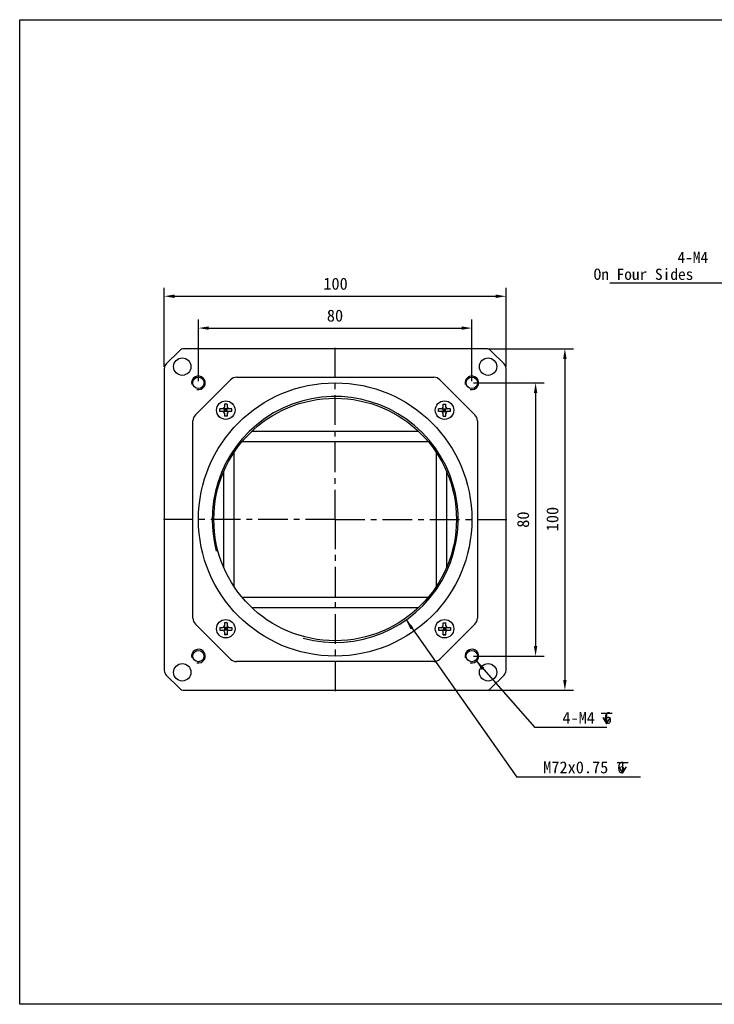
# Model space of a CAD drawing. Header units: millimetres. Extents: x 8 to 542, y 18 to 307.
# Tile 1 of 8: x 8 to 212, y 18 to 307. Entities that reach past the tile are written whole.
import ezdxf

# ---------------------------------------------------------------- set-up
doc = ezdxf.new("R2010")
doc.units = ezdxf.units.MM
doc.header["$LTSCALE"] = 23.1
doc.header["$PDMODE"] = 3
doc.header["$PDSIZE"] = 8
doc.linetypes.add('CENTER', pattern=[0.6, 0.375, -0.075, 0.075, -0.075])
doc.layers.get('0').update_dxf_attribs({"linetype": 'CONTINUOUS'})
doc.layers.get('Defpoints').update_dxf_attribs({"linetype": 'CONTINUOUS'})
for name, color, linetype in [('00_COMPONENTS', 7, 'CONTINUOUS'), ('03_ALL_AXES', 7, 'CONTINUOUS'), ('51__DRAFT_DIMS', 7, 'CONTINUOUS')]:
    doc.layers.add(name, color=color, linetype=linetype)
doc.styles.get("Standard").update_dxf_attribs({"font": 'simfang.ttf'})
doc.dimstyles.new('DIMSTYLE_1', dxfattribs={"dimtxt": 3, "dimasz": 3, "dimexe": 2.5, "dimexo": 0.5, "dimgap": 0.75, "dimtad": 1, "dimdsep": 46, "dimtxsty": 'STANDARD', "dimblk": '_FILLED', "dimblk1": '_FILLED', "dimblk2": '_FILLED', "dimcen": 0.09, "dimclrt": 3, "dimazin": 2, "dimtp": 0.3, "dimtm": 0.3, "dimtfac": 1, "dimtofl": 0, "dimtmove": 0, "dimatfit": 3, "dimldrblk": '_FILLED', "dimfxl": 1, "dimtolj": 1, "dimarcsym": 0})

# ---------------------------------------------------------------- blocks, each defined once
blk = doc.blocks.new('_FILLED')
at = {"color": 0, "linetype": 'ByBlock'}
blk.add_solid([(0, 0), (-1, 0.167), (-1, -0.167)], dxfattribs=at)
blk = doc.blocks.new('*D1')
at = {"layer": '51__DRAFT_DIMS', "color": 0, "lineweight": -2}
for p, q in [((50.78, 204.97), (50.78, 228.14)), ((150.78, 204.97), (150.78, 228.14)), ((53.78, 225.64), (147.78, 225.64))]:
    blk.add_line(p, q, dxfattribs=at)
at = {"layer": 'Defpoints', "color": 0}
for p in [(150.78, 225.64), (50.78, 204.47), (150.78, 204.47)]:
    blk.add_point(p, dxfattribs=at)
at = {"layer": '51__DRAFT_DIMS', "color": 0, "linetype": 'ByBlock', "lineweight": -2, "xscale": 3, "yscale": 3, "zscale": 3, "rotation": 180}
blk.add_blockref('_FILLED', (50.78, 225.64), dxfattribs=at)
at = {"layer": '51__DRAFT_DIMS', "color": 0, "linetype": 'ByBlock', "lineweight": -2, "xscale": 3, "yscale": 3, "zscale": 3}
blk.add_blockref('_FILLED', (150.78, 225.64), dxfattribs=at)
at = {"layer": '51__DRAFT_DIMS', "insert": (100.89, 231.06), "char_height": 3.5, "attachment_point": 2, "line_spacing_factor": 0.9}
blk.add_mtext('\\A1;100', dxfattribs=at)
blk = doc.blocks.new('*D2')
at = {"layer": '51__DRAFT_DIMS', "color": 0, "lineweight": -2}
for p, q in [((145.45, 210.29), (170.51, 210.29)), ((168.01, 207.29), (168.01, 113.29)), ((145.45, 110.29), (170.51, 110.29))]:
    blk.add_line(p, q, dxfattribs=at)
at = {"layer": 'Defpoints', "color": 0}
for p in [(144.95, 210.29), (144.95, 110.29), (168.01, 110.29)]:
    blk.add_point(p, dxfattribs=at)
at = {"layer": '51__DRAFT_DIMS', "color": 0, "linetype": 'ByBlock', "lineweight": -2, "xscale": 3, "yscale": 3, "zscale": 3}
for p, rotation in [((168.01, 210.29), 89.99999999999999), ((168.01, 110.29), 270)]:
    blk.add_blockref('_FILLED', p, dxfattribs=dict(at, rotation=rotation))
at = {"layer": '51__DRAFT_DIMS', "insert": (162.59, 160.41), "char_height": 3.5, "attachment_point": 2, "rotation": 90, "line_spacing_factor": 0.9}
blk.add_mtext('\\A1;100', dxfattribs=at)
blk = doc.blocks.new('*D3')
at = {"layer": '51__DRAFT_DIMS', "color": 0, "lineweight": -2}
for p, q in [((60.78, 200.79), (60.78, 218.82)), ((63.78, 216.32), (137.78, 216.32)), ((140.78, 200.79), (140.78, 218.82))]:
    blk.add_line(p, q, dxfattribs=at)
at = {"layer": 'Defpoints', "color": 0}
for p in [(140.78, 216.32), (60.78, 200.29), (140.78, 200.29)]:
    blk.add_point(p, dxfattribs=at)
at = {"layer": '51__DRAFT_DIMS', "color": 0, "linetype": 'ByBlock', "lineweight": -2, "xscale": 3, "yscale": 3, "zscale": 3, "rotation": 180}
blk.add_blockref('_FILLED', (60.78, 216.32), dxfattribs=at)
at = {"layer": '51__DRAFT_DIMS', "color": 0, "linetype": 'ByBlock', "lineweight": -2, "xscale": 3, "yscale": 3, "zscale": 3}
blk.add_blockref('_FILLED', (140.78, 216.32), dxfattribs=at)
at = {"layer": '51__DRAFT_DIMS', "insert": (100.74, 221.73), "char_height": 3.5, "attachment_point": 2, "line_spacing_factor": 0.9}
blk.add_mtext('\\A1;80', dxfattribs=at)
blk = doc.blocks.new('*D4')
at = {"layer": '51__DRAFT_DIMS', "color": 0, "lineweight": -2}
for p, q in [((141.28, 200.29), (161.93, 200.29)), ((159.43, 197.29), (159.43, 123.29)), ((141.28, 120.29), (161.93, 120.29))]:
    blk.add_line(p, q, dxfattribs=at)
at = {"layer": 'Defpoints', "color": 0}
for p in [(140.78, 200.29), (140.78, 120.29), (159.43, 120.29)]:
    blk.add_point(p, dxfattribs=at)
at = {"layer": '51__DRAFT_DIMS', "color": 0, "linetype": 'ByBlock', "lineweight": -2, "xscale": 3, "yscale": 3, "zscale": 3}
for p, rotation in [((159.43, 200.29), 89.99999999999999), ((159.43, 120.29), 270)]:
    blk.add_blockref('_FILLED', p, dxfattribs=dict(at, rotation=rotation))
at = {"layer": '51__DRAFT_DIMS', "insert": (154.02, 160.25), "char_height": 3.5, "attachment_point": 2, "rotation": 90, "line_spacing_factor": 0.9}
blk.add_mtext('\\A1;80', dxfattribs=at)

msp = doc.modelspace()

# ---------------------------------------------------------------- linework, layer by layer
msp.add_lwpolyline([(8.473, 306.604), (542.448, 306.604), (542.448, 18.358), (8.473, 18.358)], close=True)
at = {"layer": '00_COMPONENTS', "color": 7}
for p, q in [((55.198, 209.709), (51.369, 205.88)), ((144.955, 210.295), (56.612, 210.295)), ((150.198, 205.88), (146.369, 209.709)), ((50.783, 204.466), (50.783, 116.123)), ((71.9, 201.915), (129.667, 201.915)), ((150.783, 116.123), (150.783, 204.466)), ((59.895, 190.946), (70.132, 201.183)), ((131.434, 201.183), (141.672, 190.946)), ((68.383, 194.045), (68.383, 193.195)), ((69.183, 194.045), (68.383, 194.045)), ((69.183, 194.017), (68.383, 194.017)), ((69.183, 194.045), (69.183, 193.195)), ((132.383, 193.195), (132.383, 194.045)), ((132.383, 194.045), (133.183, 194.045)), ((132.383, 194.017), (133.183, 194.017)), ((133.183, 193.195), (133.183, 194.045)), ((67.033, 191.895), (67.033, 192.695)), ((67.883, 192.695), (67.033, 192.695)), ((67.883, 191.895), (67.033, 191.895)), ((67.061, 191.895), (67.061, 192.695)), ((68.237, 191.748), (69.33, 192.841)), ((69.33, 191.748), (68.237, 192.841)), ((68.383, 191.895), (68.383, 192.695)), ((69.183, 192.695), (68.383, 192.695)), ((69.183, 192.295), (68.383, 192.295)), ((69.183, 191.895), (68.383, 191.895)), ((68.383, 191.395), (68.383, 190.545)), ((69.183, 190.572), (68.383, 190.572)), ((69.183, 190.545), (68.383, 190.545)), ((68.783, 191.895), (68.783, 192.695)), ((69.183, 191.895), (69.183, 192.695)), ((69.183, 191.395), (69.183, 190.545)), ((70.533, 192.695), (69.683, 192.695)), ((70.533, 191.895), (69.683, 191.895)), ((70.506, 191.895), (70.506, 192.695)), ((70.533, 191.895), (70.533, 192.695)), ((131.033, 191.895), (131.033, 192.695)), ((131.883, 192.695), (131.033, 192.695)), ((131.883, 191.895), (131.033, 191.895)), ((131.061, 191.895), (131.061, 192.695)), ((132.237, 191.748), (133.33, 192.841)), ((133.33, 191.748), (132.237, 192.841)), ((132.383, 191.895), (132.383, 192.695)), ((132.383, 192.695), (133.183, 192.695)), ((132.383, 192.295), (133.183, 192.295)), ((132.383, 191.895), (133.183, 191.895)), ((132.383, 190.545), (132.383, 191.395)), ((132.383, 190.572), (133.183, 190.572)), ((132.383, 190.545), (133.183, 190.545)), ((132.783, 191.895), (132.783, 192.695)), ((133.183, 191.895), (133.183, 192.695)), ((133.183, 190.545), (133.183, 191.395)), ((134.533, 192.695), (133.683, 192.695)), ((134.533, 191.895), (133.683, 191.895)), ((134.506, 191.895), (134.506, 192.695)), ((134.533, 191.895), (134.533, 192.695)), ((59.163, 131.411), (59.163, 189.178)), ((142.404, 189.178), (142.404, 131.411)), ((76.453, 186.145), (125.114, 186.145)), ((73.616, 183.145), (127.951, 183.145)), ((71.233, 140.622), (71.233, 179.967)), ((130.333, 179.967), (130.333, 140.622)), ((68.233, 146.128), (68.233, 174.461)), ((133.333, 174.462), (133.333, 146.128)), ((127.951, 137.445), (73.616, 137.445)), ((125.114, 134.445), (76.453, 134.445)), ((68.383, 130.045), (68.383, 129.195)), ((69.183, 130.045), (68.383, 130.045)), ((69.183, 130.017), (68.383, 130.017)), ((69.183, 130.045), (69.183, 129.195)), ((132.383, 130.045), (133.183, 130.045)), ((132.383, 129.195), (132.383, 130.045)), ((132.383, 130.017), (133.183, 130.017)), ((133.183, 129.195), (133.183, 130.045)), ((70.132, 119.406), (59.895, 129.644)), ((67.033, 128.695), (67.033, 127.895)), ((67.033, 128.695), (67.883, 128.695)), ((67.033, 127.895), (67.883, 127.895)), ((67.061, 128.695), (67.061, 127.895)), ((69.33, 127.748), (68.237, 128.841)), ((68.237, 127.748), (69.33, 128.841)), ((68.383, 128.695), (68.383, 127.895)), ((69.183, 128.695), (68.383, 128.695)), ((69.183, 128.295), (68.383, 128.295)), ((69.183, 127.895), (68.383, 127.895)), ((68.383, 127.395), (68.383, 126.545)), ((68.783, 128.695), (68.783, 127.895)), ((69.183, 128.695), (69.183, 127.895)), ((69.183, 127.395), (69.183, 126.545)), ((69.683, 128.695), (70.533, 128.695)), ((69.683, 127.895), (70.533, 127.895)), ((70.506, 128.695), (70.506, 127.895)), ((70.533, 128.695), (70.533, 127.895)), ((131.033, 128.695), (131.883, 128.695)), ((131.033, 128.695), (131.033, 127.895)), ((131.033, 127.895), (131.883, 127.895)), ((131.061, 128.695), (131.061, 127.895)), ((141.672, 129.644), (131.434, 119.406)), ((133.33, 127.748), (132.237, 128.841)), ((132.237, 127.748), (133.33, 128.841)), ((132.383, 128.695), (133.183, 128.695)), ((132.383, 128.695), (132.383, 127.895)), ((132.383, 128.295), (133.183, 128.295)), ((132.383, 127.895), (133.183, 127.895)), ((132.383, 126.545), (132.383, 127.395)), ((132.783, 128.695), (132.783, 127.895)), ((133.183, 128.695), (133.183, 127.895)), ((133.183, 126.545), (133.183, 127.395)), ((133.683, 128.695), (134.533, 128.695)), ((133.683, 127.895), (134.533, 127.895)), ((134.506, 128.695), (134.506, 127.895)), ((134.533, 128.695), (134.533, 127.895)), ((69.183, 126.572), (68.383, 126.572)), ((69.183, 126.545), (68.383, 126.545)), ((132.383, 126.572), (133.183, 126.572)), ((132.383, 126.545), (133.183, 126.545)), ((129.667, 118.674), (71.9, 118.674)), ((51.369, 114.709), (55.198, 110.88)), ((146.369, 110.88), (150.198, 114.709)), ((56.612, 110.295), (144.955, 110.295))]:
    msp.add_line(p, q, dxfattribs=at)
for centre, radius in [((56.041, 205.037), 2.55), ((145.526, 205.037), 2.55), ((60.783, 200.295), 1.65), ((140.783, 200.295), 1.65), ((100.783, 160.295), 40), ((100.783, 160.295), 35.5), ((68.783, 192.295), 2.7), ((132.783, 192.295), 2.7), ((68.783, 128.295), 2.7), ((132.783, 128.295), 2.7), ((60.783, 120.295), 1.65), ((140.783, 120.295), 1.65), ((56.041, 115.552), 2.55), ((145.526, 115.552), 2.55)]:
    msp.add_circle(centre, radius, dxfattribs=at)
for centre, radius, start, end in [((56.612, 208.295), 2, 90, 135), ((144.955, 208.295), 2, 45, 90), ((52.783, 204.466), 2, 135, 180), ((148.783, 204.466), 2, 0, 45), ((71.9, 199.415), 2.5, 90, 135), ((129.667, 199.415), 2.5, 45, 90), ((67.883, 193.195), 0.5, 270, 360), ((69.683, 193.195), 0.5, 180, 270), ((131.883, 193.195), 0.5, 270, 360), ((133.683, 193.195), 0.5, 180, 270), ((61.663, 189.178), 2.5, 135, 180), ((67.883, 191.395), 0.5, 0, 90), ((69.683, 191.395), 0.5, 90, 180), ((131.883, 191.395), 0.5, 0, 90), ((133.683, 191.395), 0.5, 90, 180), ((139.904, 189.178), 2.5, 0, 45), ((61.663, 131.411), 2.5, 180, 225), ((139.904, 131.411), 2.5, 315, 360), ((67.883, 129.195), 0.5, 270, 360), ((67.883, 127.395), 0.5, 0, 90), ((69.683, 129.195), 0.5, 180, 270), ((69.683, 127.395), 0.5, 90, 180), ((131.883, 129.195), 0.5, 270, 360), ((131.883, 127.395), 0.5, 0, 90), ((133.683, 129.195), 0.5, 180, 270), ((133.683, 127.395), 0.5, 90, 180), ((71.9, 121.174), 2.5, 225, 270), ((129.667, 121.174), 2.5, 270, 315), ((52.783, 116.123), 2, 180, 225), ((148.783, 116.123), 2, 315, 360), ((56.612, 112.295), 2, 225, 270), ((144.955, 112.295), 2, 270, 315)]:
    msp.add_arc(centre, radius, start, end, dxfattribs=at)
at = {"layer": '00_COMPONENTS', "color": 8}
for centre, radius in [((60.783, 200.295), 2), ((140.783, 200.295), 2), ((100.783, 160.295), 36), ((60.783, 120.295), 2), ((140.783, 120.295), 2)]:
    msp.add_arc(centre, radius, 255, 195, dxfattribs=at)
at = {"layer": '03_ALL_AXES', "color": 1, "linetype": 'CENTER'}
for q in [(100.783, 210.845), (50.233, 160.295), (100.783, 109.745), (151.333, 160.295)]:
    msp.add_line((100.783, 160.295), q, dxfattribs=at)
at = {"layer": '51__DRAFT_DIMS', "color": 8}
for p, q in [((181.114, 229.555), (221.012, 229.555)), ((121.525, 130.871), (153.964, 84.854)), ((142.103, 118.792), (159.168, 99.352)), ((180.288, 99.352), (159.168, 99.352)), ((190.128, 84.854), (153.964, 84.854))]:
    msp.add_line(p, q, dxfattribs=at)
at = {"layer": '51__DRAFT_DIMS'}
for p, q in [((178.601, 103.568), (181.851, 103.568)), ((179.101, 102.318), (180.226, 100.444)), ((180.226, 103.568), (180.226, 100.444)), ((180.226, 100.444), (181.351, 102.318)), ((183.257, 89.155), (186.507, 89.155)), ((183.757, 87.905), (184.882, 86.03)), ((184.882, 89.155), (184.882, 86.03)), ((184.882, 86.03), (186.007, 87.905))]:
    msp.add_line(p, q, dxfattribs=at)

# ---------------------------------------------------------------- block references
at = {"layer": '51__DRAFT_DIMS', "color": 8, "xscale": 3, "yscale": 3, "zscale": 3}
for p, rotation in [((121.525, 130.871), 125.1812991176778), ((142.103, 118.792), 131.2795830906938)]:
    msp.add_blockref('_FILLED', p, dxfattribs=dict(at, rotation=rotation))

# ---------------------------------------------------------------- texts
at = {"layer": '51__DRAFT_DIMS'}
for s, p in [('4-M4', (200.955, 235.38)), ('On Four Sides', (176.403, 230.43))]:
    msp.add_text(s, height=3.3, dxfattribs=at).set_placement(p)
at = {"layer": '51__DRAFT_DIMS', "char_height": 3.5, "attachment_point": 1, "line_spacing_factor": 0.9}
for s, insert in [('\\A1;4-M4{\\Fgdt|c0;  }6', (167.265, 103.977)), ('\\A1;M72x0.75{\\Fgdt|c0;  \\fFangSong|b0|i0|c134|p49;6}', (161.66, 89.479))]:
    msp.add_mtext(s, dxfattribs=dict(at, insert=insert))

# ---------------------------------------------------------------- dimensions: what is measured, and where the dimension line sits
at = {"layer": '51__DRAFT_DIMS', "color": 8}
for base, p1, p2, picture, middle in [((150.783, 225.639), (50.783, 204.466), (150.783, 204.466), '*D1', (100.895, 225.639)), ((140.783, 216.317), (60.783, 200.295), (140.783, 200.295), '*D3', (100.739, 216.317))]:
    dim = msp.add_linear_dim(base=base, p1=p1, p2=p2, dimstyle='DIMSTYLE_1', override={"dimtxt": 3.5, "dimclrt": 256}, dxfattribs=at)
    dim.commit()
    dim.dimension.update_dxf_attribs({"geometry": picture, "text_midpoint": middle, "dimtype": 160})
for base, p1, p2, picture, middle in [((168.011, 110.295), (144.955, 210.295), (144.955, 110.295), '*D2', (168.011, 160.406)), ((159.432, 120.295), (140.783, 200.295), (140.783, 120.295), '*D4', (159.432, 160.251))]:
    dim = msp.add_linear_dim(base=base, p1=p1, p2=p2, angle=270, dimstyle='DIMSTYLE_1', override={"dimtxt": 3.5, "dimclrt": 256}, dxfattribs=at)
    dim.commit()
    dim.dimension.update_dxf_attribs({"geometry": picture, "text_midpoint": middle, "dimtype": 160})

doc.saveas('drawing.dxf')
